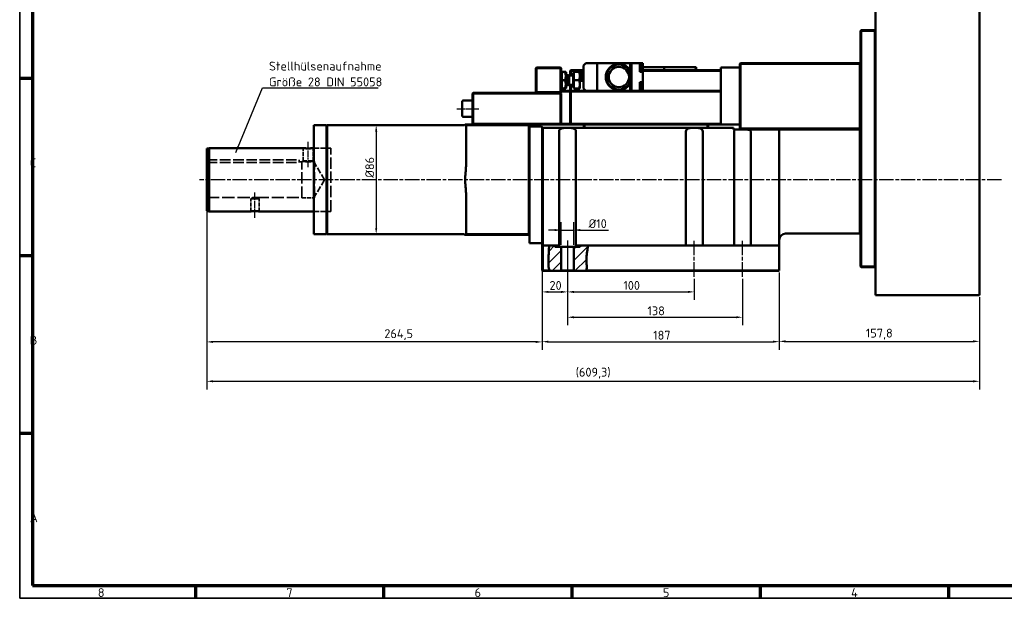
# Model space of a CAD drawing. Header units: millimetres. Extents: x 10 to 1178, y 10 to 831.
# Tile 1 of 6: x 10 to 786, y 10 to 466. Entities that reach past the tile are written whole.
import ezdxf

# ---------------------------------------------------------------- set-up
doc = ezdxf.new("R2010")
doc.units = ezdxf.units.MM
doc.header["$LTSCALE"] = 2
doc.linetypes.add('CHAIN', pattern=[0.3543, 0.2362, -0.0295, 0.0591, -0.0295])
doc.linetypes.add('DASHED', pattern=[0.2067, 0.1654, -0.0413])
doc.layers.get('0').update_dxf_attribs({"lineweight": 25})
for name, color, linetype, lineweight in [('Bemaßung (ISO)', 7, 'Continuous', 25), ('Mittellinie (ISO)', 7, 'Continuous', 25), ('Rahmen (ISO)', 7, 'Continuous', 70), ('Schraffur (ISO)', 7, 'Continuous', 18), ('Sichtbar (ISO)', 7, 'Continuous', 50), ('Symbol (ISO)', 7, 'Continuous', 25), ('Verdeckt (ISO)', 7, 'DASHED', 35)]:
    doc.layers.add(name, color=color, linetype=linetype, lineweight=lineweight)
doc.styles.add('Notiztext (DIN)', font='isocpeur.ttf')
doc.dimstyles.new('Durchmesser', dxfattribs={"dimscale": 2, "dimtxt": 3.5, "dimasz": 2.5, "dimexe": 3.175, "dimexo": 0.8, "dimgap": 0.8, "dimtad": 1, "dimdec": 3, "dimrnd": 1e-08, "dimtxsty": 'Notiztext (DIN)', "dimcen": 0.09, "dimdle": 10, "dimclrd": 256, "dimclre": 256, "dimclrt": 256, "dimazin": 2, "dimtfac": 0.571429, "dimtdec": 3, "dimtmove": 0, "dimatfit": 3, "dimfxl": 1, "dimtolj": 1, "dimtzin": 0, "dimlwd": -1, "dimlwe": -1, "dimarcsym": 0})
doc.dimstyles.new('Standard (DIN)', dxfattribs={"dimscale": 2, "dimtxt": 3.5, "dimasz": 2.5, "dimexe": 3.175, "dimexo": 0.8, "dimgap": 0.8, "dimtad": 1, "dimdec": 3, "dimrnd": 1e-08, "dimtxsty": 'Notiztext (DIN)', "dimcen": 0.09, "dimdle": 10, "dimclrd": 256, "dimclre": 256, "dimclrt": 256, "dimazin": 2, "dimtfac": 0.571429, "dimtdec": 3, "dimtmove": 0, "dimatfit": 3, "dimfxl": 1, "dimtolj": 1, "dimlwd": -1, "dimlwe": -1, "dimarcsym": 0})
doc.dimstyles.new('Standard - Methode 2a (DIN)$7', dxfattribs={"dimscale": 2, "dimtxt": 3.5, "dimasz": 2.5, "dimexe": 3.175, "dimexo": 0.8, "dimgap": 0.8, "dimtad": 1, "dimtih": 1, "dimtoh": 1, "dimrnd": 1e-08, "dimtxsty": 'Notiztext (DIN)', "dimcen": 0.09, "dimdle": 10, "dimclrd": 256, "dimclre": 256, "dimclrt": 256, "dimazin": 2, "dimtfac": 1, "dimtmove": 0, "dimatfit": 3, "dimfxl": 1, "dimtolj": 1, "dimlwd": -1, "dimlwe": -1, "dimarcsym": 0})

# ---------------------------------------------------------------- blocks, each defined once
blk = doc.blocks.new('Ränder Hagen+Goebel Rahmen')
at = {"layer": 'Rahmen (ISO)', "linetype": 'Continuous', "lineweight": 35}
for p, q in [((5, 415), (5, 5)), ((5, 5), (589, 5))]:
    blk.add_line(p, q, dxfattribs=at)
at = {"layer": 'Rahmen (ISO)'}
for p, q in [((10, 410), (10, 10)), ((10, 210), (5, 210)), ((10, 140), (5, 140)), ((10, 70), (5, 70)), ((10, 10), (584, 10)), ((74.25, 10), (74.25, 5)), ((148.5, 10), (148.5, 5)), ((222.75, 10), (222.75, 5)), ((297, 10), (297, 5)), ((371.25, 10), (371.25, 5))]:
    blk.add_line(p, q, dxfattribs=at)
at = {"layer": 'Symbol (ISO)', "char_height": 3.5, "style": 'Notiztext (DIN)'}
for s, insert, attachment_point in [('C', (9, 175), 7), ('B', (9, 105), 7), ('A', (9, 35), 7), ('8', (37.125, 9), 2), ('7', (111.375, 9), 2), ('6', (185.625, 9), 2), ('5', (259.875, 9), 2), ('4', (334.125, 9), 2)]:
    blk.add_mtext(s, dxfattribs=dict(at, insert=insert, attachment_point=attachment_point))
blk = doc.blocks.new('*D15')
at = {"layer": 'Bemaßung (ISO)'}
for p, q in [((608.97, 267.06), (608.97, 206.31)), ((766.77, 247.56), (766.77, 206.31)), ((613.97, 212.66), (761.77, 212.66))]:
    blk.add_line(p, q, dxfattribs=at)
for points in [[(613.97, 213.5), (613.97, 211.83), (608.97, 212.66)], [(761.77, 213.5), (761.77, 211.83), (766.77, 212.66)]]:
    blk.add_solid(points, dxfattribs=at)
at = {"layer": 'Defpoints', "color": 0}
for p in [(608.97, 268.66), (766.77, 249.16), (766.77, 212.66)]:
    blk.add_point(p, dxfattribs=at)
at = {"layer": 'Bemaßung (ISO)', "insert": (677.25, 222.66), "char_height": 7, "attachment_point": 1, "style": 'Notiztext (DIN)'}
blk.add_mtext('\\A1;157,8', dxfattribs=at)
blk = doc.blocks.new('*D16')
at = {"layer": 'Bemaßung (ISO)'}
for p, q in [((421.97, 286.06), (421.97, 245.32)), ((441.97, 262.06), (441.97, 245.32)), ((426.97, 251.67), (436.97, 251.67))]:
    blk.add_line(p, q, dxfattribs=at)
for points in [[(426.97, 252.5), (426.97, 250.84), (421.97, 251.67)], [(436.97, 252.5), (436.97, 250.84), (441.97, 251.67)]]:
    blk.add_solid(points, dxfattribs=at)
at = {"layer": 'Defpoints', "color": 0}
for p in [(421.97, 287.66), (441.97, 263.66), (441.97, 251.67)]:
    blk.add_point(p, dxfattribs=at)
at = {"layer": 'Bemaßung (ISO)', "insert": (427.77, 260.27), "char_height": 7, "attachment_point": 1, "style": 'Notiztext (DIN)'}
blk.add_mtext('\\A1;20', dxfattribs=at)
blk = doc.blocks.new('*D17')
at = {"layer": 'Bemaßung (ISO)'}
for p, q in [((441.97, 290.56), (441.97, 245.33)), ((541.97, 262.06), (541.97, 245.33)), ((446.97, 251.68), (536.97, 251.68))]:
    blk.add_line(p, q, dxfattribs=at)
for points in [[(446.97, 252.51), (446.97, 250.85), (441.97, 251.68)], [(536.97, 252.51), (536.97, 250.85), (541.97, 251.68)]]:
    blk.add_solid(points, dxfattribs=at)
at = {"layer": 'Defpoints', "color": 0}
for p in [(441.97, 292.16), (541.97, 263.66), (541.97, 251.68)]:
    blk.add_point(p, dxfattribs=at)
at = {"layer": 'Bemaßung (ISO)', "insert": (486.02, 260.28), "char_height": 7, "attachment_point": 1, "style": 'Notiztext (DIN)'}
blk.add_mtext('\\A1;100', dxfattribs=at)
blk = doc.blocks.new('*D18')
at = {"layer": 'Bemaßung (ISO)'}
for p, q in [((441.97, 290.56), (441.97, 225.31)), ((579.97, 262.06), (579.97, 225.31)), ((446.97, 231.66), (574.97, 231.66))]:
    blk.add_line(p, q, dxfattribs=at)
for points in [[(446.97, 232.5), (446.97, 230.83), (441.97, 231.66)], [(574.97, 232.5), (574.97, 230.83), (579.97, 231.66)]]:
    blk.add_solid(points, dxfattribs=at)
at = {"layer": 'Defpoints', "color": 0}
for p in [(441.97, 292.16), (579.97, 263.66), (579.97, 231.66)]:
    blk.add_point(p, dxfattribs=at)
at = {"layer": 'Bemaßung (ISO)', "insert": (505.02, 240.26), "char_height": 7, "attachment_point": 1, "style": 'Notiztext (DIN)'}
blk.add_mtext('\\A1;138', dxfattribs=at)
blk = doc.blocks.new('*D19')
at = {"layer": 'Bemaßung (ISO)'}
for p, q in [((421.97, 286.06), (421.97, 206.07)), ((608.97, 267.06), (608.97, 206.07)), ((426.97, 212.42), (603.97, 212.42))]:
    blk.add_line(p, q, dxfattribs=at)
for points in [[(426.97, 213.25), (426.97, 211.58), (421.97, 212.42)], [(603.97, 213.25), (603.97, 211.58), (608.97, 212.42)]]:
    blk.add_solid(points, dxfattribs=at)
at = {"layer": 'Defpoints', "color": 0}
for p in [(421.97, 287.66), (608.97, 268.66), (608.97, 212.42)]:
    blk.add_point(p, dxfattribs=at)
at = {"layer": 'Bemaßung (ISO)', "insert": (509.52, 221.02), "char_height": 7, "attachment_point": 1, "style": 'Notiztext (DIN)'}
blk.add_mtext('\\A1;187', dxfattribs=at)
blk = doc.blocks.new('*D20')
at = {"layer": 'Bemaßung (ISO)'}
for p, q in [((157.47, 316.45), (157.47, 205.89)), ((421.97, 286.06), (421.97, 205.89)), ((416.97, 212.24), (162.47, 212.24))]:
    blk.add_line(p, q, dxfattribs=at)
for points in [[(162.47, 213.07), (162.47, 211.41), (157.47, 212.24)], [(416.97, 213.07), (416.97, 211.41), (421.97, 212.24)]]:
    blk.add_solid(points, dxfattribs=at)
at = {"layer": 'Defpoints', "color": 0}
for p in [(157.47, 318.05), (421.97, 287.66), (157.47, 212.24)]:
    blk.add_point(p, dxfattribs=at)
at = {"layer": 'Bemaßung (ISO)', "insert": (297.55, 222.24), "char_height": 7, "attachment_point": 1, "style": 'Notiztext (DIN)'}
blk.add_mtext('\\A1;264,5', dxfattribs=at)
blk = doc.blocks.new('*D21')
at = {"layer": 'Bemaßung (ISO)'}
blk.add_line((291.11, 378.16), (291.11, 302.16), dxfattribs=at)
for points in [[(290.28, 378.16), (291.94, 378.16), (291.11, 383.16)], [(290.28, 302.16), (291.94, 302.16), (291.11, 297.16)]]:
    blk.add_solid(points, dxfattribs=at)
at = {"layer": 'Defpoints', "color": 0}
for p in [(359.97, 383.16), (252.47, 297.16), (291.11, 297.16)]:
    blk.add_point(p, dxfattribs=at)
at = {"layer": 'Bemaßung (ISO)', "insert": (282.51, 341.69), "char_height": 7, "attachment_point": 1, "rotation": 90, "style": 'Notiztext (DIN)'}
blk.add_mtext('\\A1;Ø86', dxfattribs=at)
blk = doc.blocks.new('*D22')
at = {"layer": 'Bemaßung (ISO)'}
for p, q in [((157.47, 324.56), (157.47, 174.81)), ((766.77, 247.56), (766.77, 174.81)), ((162.47, 181.16), (761.77, 181.16))]:
    blk.add_line(p, q, dxfattribs=at)
for points in [[(162.47, 182), (162.47, 180.33), (157.47, 181.16)], [(761.77, 182), (761.77, 180.33), (766.77, 181.16)]]:
    blk.add_solid(points, dxfattribs=at)
at = {"layer": 'Defpoints', "color": 0}
for p in [(157.47, 326.16), (766.77, 249.16), (766.77, 181.16)]:
    blk.add_point(p, dxfattribs=at)
at = {"layer": 'Bemaßung (ISO)', "insert": (448.41, 191.86), "char_height": 7, "attachment_point": 1, "style": 'Notiztext (DIN)'}
blk.add_mtext('\\A1;(609,3)', dxfattribs=at)
blk = doc.blocks.new('*D23')
at = {"layer": 'Bemaßung (ISO)'}
for p, q in [((436.97, 288.76), (436.97, 306.77)), ((446.97, 288.76), (446.97, 306.77)), ((431.97, 300.42), (426.97, 300.42)), ((436.97, 300.42), (446.97, 300.42)), ((451.97, 300.42), (474.17, 300.42))]:
    blk.add_line(p, q, dxfattribs=at)
for points in [[(431.97, 301.26), (431.97, 299.59), (436.97, 300.42)], [(451.97, 301.26), (451.97, 299.59), (446.97, 300.42)]]:
    blk.add_solid(points, dxfattribs=at)
at = {"layer": 'Defpoints', "color": 0}
for p in [(446.97, 300.42), (436.97, 287.16), (446.97, 287.16)]:
    blk.add_point(p, dxfattribs=at)
at = {"layer": 'Bemaßung (ISO)', "insert": (458.57, 309.02), "char_height": 7, "attachment_point": 1, "style": 'Notiztext (DIN)'}
blk.add_mtext('\\A1;Ø10', dxfattribs=at)

msp = doc.modelspace()

# ---------------------------------------------------------------- hatches: boundary and pattern name
at = {"layer": 'Schraffur (ISO)'}
h = msp.add_hatch(dxfattribs=at)
h.set_pattern_fill('ANSI31', color=256, scale=50.8, style=0)
h.set_pattern_definition([(45, (0, 0), (-4.49013, 4.49013), [])])
edge = h.paths.add_edge_path()
edge.add_spline(control_points=[(427.8455, 268.6627), (427.6218, 269.0921), (427.4457, 269.5662), (427.0286, 271.1678), (426.9132, 272.4494), (426.8628, 275.7434), (426.9586, 277.9201), (427.2626, 284.6383), (427.3544, 286.6049), (427.4868, 288.1627)], knot_values=[0.05763831, 0.05763831, 0.05763831, 0.05763831, 0.20001946, 0.20001946, 0.48982657, 0.48982657, 0.82352566, 0.82352566, 1.15330369, 1.15330369, 1.15330369, 1.15330369], degree=3, periodic=0)
edge.add_line((427.4868, 288.1627), (431.9713, 288.1627))
edge.add_line((431.9713, 288.1627), (431.9713, 287.1627))
edge.add_line((431.9713, 287.1627), (436.9713, 287.1627))
edge.add_line((436.9713, 287.1627), (436.9713, 268.6627))
edge.add_line((436.9713, 268.6627), (436.4713, 268.1627))
edge.add_line((436.4713, 268.1627), (428.1412, 268.1627))
edge.add_spline(control_points=[(428.1412, 268.1627), (428.0319, 268.3261), (427.9338, 268.4931), (427.8455, 268.6627)], knot_values=[0.05645447, 0.05645447, 0.05645447, 0.05645447, 0.13341627, 0.13341627, 0.13341627, 0.13341627], degree=3, periodic=0)
edge = h.paths.add_edge_path()
edge.add_spline(control_points=[(456.9333, 268.6627), (456.9041, 268.4957), (456.8711, 268.3289), (456.834, 268.1627)], knot_values=[0.05027149, 0.05027149, 0.05027149, 0.05027149, 0.12155929, 0.12155929, 0.12155929, 0.12155929], degree=3, periodic=0)
edge.add_line((456.834, 268.1627), (447.4713, 268.1627))
edge.add_line((447.4713, 268.1627), (446.9713, 268.6627))
edge.add_line((446.9713, 268.6627), (446.9713, 287.1627))
edge.add_line((446.9713, 287.1627), (451.9713, 287.1627))
edge.add_line((451.9713, 287.1627), (451.9713, 288.1627))
edge.add_line((451.9713, 288.1627), (458.0073, 288.1627))
edge.add_spline(control_points=[(458.0073, 288.1627), (458.032, 287.3553), (457.9465, 286.5049), (457.4643, 283.2148), (456.7725, 280.6486), (456.9766, 273.808), (457.3671, 271.1445), (456.9333, 268.6627)], knot_values=[0.04963108, 0.04963108, 0.04963108, 0.04963108, 0.2873523, 0.2873523, 0.93772515, 0.93772515, 1.39383433, 1.39383433, 1.39383433, 1.39383433], degree=3, periodic=0)

# ---------------------------------------------------------------- linework, layer by layer
at = {"layer": 'Mittellinie (ISO)', "linetype": 'CHAIN', "ltscale": 9.556284}
msp.add_line((354.7713, 396.1627), (371.9713, 396.1627), dxfattribs=at)
at = {"layer": 'Mittellinie (ISO)', "linetype": 'CHAIN', "ltscale": 11.111974}
for p, q in [((237.4713, 350.1627), (237.4713, 370.1627)), ((195.4713, 310.1627), (195.4713, 330.1627))]:
    msp.add_line(p, q, dxfattribs=at)
at = {"layer": 'Mittellinie (ISO)', "linetype": 'CHAIN', "ltscale": 23.990969}
for p, q in [((784.1461, 340.1627), (151.8503, 340.1627)), ((441.9713, 292.1627), (441.9713, 263.6627)), ((541.9713, 263.6627), (541.9713, 292.1627)), ((579.9713, 263.6627), (579.9713, 292.1627))]:
    msp.add_line(p, q, dxfattribs=at)
at = {"layer": 'Sichtbar (ISO)'}
for p, q in [((684.7713, 679.1627), (684.7713, 249.1627)), ((766.7713, 679.1627), (766.7713, 249.1627)), ((672.9713, 457.6627), (673.4713, 458.1627)), ((673.4713, 457.6627), (673.4713, 458.1627)), ((684.2713, 458.1627), (673.4713, 458.1627)), ((684.7713, 457.6627), (684.2713, 458.1627)), ((684.2713, 457.6627), (684.2713, 458.1627)), ((672.9713, 457.6627), (673.4713, 457.6627)), ((672.9713, 457.6627), (672.9713, 271.6627)), ((673.4713, 457.6627), (684.2713, 457.6627)), ((673.4713, 271.6627), (673.4713, 457.6627)), ((684.2713, 457.6627), (684.7713, 457.6627)), ((684.2713, 457.6627), (684.2713, 271.6627)), ((417.4713, 428.6627), (416.9713, 428.1627)), ((416.9713, 428.1627), (417.4713, 428.1627)), ((416.9713, 428.1627), (416.9713, 409.1627)), ((417.4713, 428.6627), (417.4713, 428.1627)), ((436.4713, 428.6627), (417.4713, 428.6627)), ((417.4713, 428.1627), (436.4713, 428.1627)), ((417.4713, 409.1627), (417.4713, 428.1627)), ((436.4713, 428.6627), (436.9713, 428.1627)), ((436.4713, 428.6627), (436.4713, 428.1627)), ((436.4713, 428.1627), (436.9713, 428.1627)), ((436.4713, 428.1627), (436.4713, 409.1627)), ((436.9713, 409.1627), (436.9713, 428.1627)), ((456.4713, 432.1627), (454.4713, 430.1627)), ((454.4713, 412.1627), (454.4713, 430.1627)), ((465.4713, 432.1627), (456.4713, 432.1627)), ((491.4713, 432.1627), (465.4713, 432.1627)), ((465.4713, 410.1627), (465.4713, 432.1627)), ((491.4713, 426.2737), (491.4713, 432.1627)), ((491.4713, 432.0627), (492.4713, 432.0627)), ((492.4713, 410.1627), (492.4713, 432.1627)), ((492.4713, 432.1627), (498.9713, 432.1627)), ((498.9713, 432.1627), (501.4713, 432.1627)), ((498.9713, 425.2627), (498.9713, 432.1627)), ((500.3149, 431.3452), (498.9713, 431.4627)), ((499.9713, 429.0627), (499.9713, 428.2627)), ((499.9713, 429.0627), (500.3149, 429.0627)), ((500.3149, 428.2627), (499.9713, 428.2627)), ((500.3149, 429.0627), (500.7713, 429.0627)), ((500.7713, 428.2627), (500.3149, 428.2627)), ((500.7713, 429.0627), (500.7713, 430.8471)), ((500.7713, 426.4783), (500.7713, 428.2627)), ((501.4713, 428.2627), (501.4713, 432.1627)), ((517.1963, 428.9627), (501.4713, 428.9627)), ((501.4713, 425.2627), (501.4713, 428.2627)), ((517.1963, 428.9627), (518.1963, 428.9627)), ((518.6648, 428.9627), (518.1963, 428.9627)), ((518.1963, 426.6627), (518.1963, 428.9627)), ((522.0931, 428.9627), (518.6648, 428.9627)), ((524.1247, 428.9627), (522.0931, 428.9627)), ((532.5361, 428.9627), (524.1247, 428.9627)), ((535.0361, 428.9627), (532.5361, 428.9627)), ((540.0815, 428.9627), (535.0361, 428.9627)), ((540.0815, 428.9627), (542.0803, 428.9627)), ((543.3713, 428.9627), (542.0803, 428.9627)), ((543.3713, 426.9627), (542.83, 427.504)), ((543.3713, 428.8627), (543.3713, 428.9627)), ((543.3713, 426.9627), (543.3713, 428.8627)), ((543.4713, 428.8627), (543.3713, 428.8627)), ((543.4713, 426.6627), (543.4713, 428.8627)), ((562.9713, 409.9907), (562.9713, 428.6627)), ((577.9713, 428.6627), (562.9713, 428.6627)), ((578.4713, 432.1627), (577.9713, 431.6627)), ((577.9713, 431.6627), (578.4713, 431.6627)), ((577.9713, 431.6627), (577.9713, 380.6627)), ((578.4713, 432.1627), (578.4713, 431.6627)), ((672.4713, 432.1627), (578.4713, 432.1627)), ((578.4713, 431.6627), (672.4713, 431.6627)), ((578.4713, 380.6627), (578.4713, 431.6627)), ((672.9713, 431.6627), (672.4713, 432.1627)), ((672.4713, 431.6627), (672.4713, 432.1627)), ((672.4713, 431.6627), (672.9713, 431.6627)), ((672.4713, 431.6627), (672.4713, 380.6627)), ((436.9713, 424.4627), (437.3755, 425.1627)), ((437.3755, 425.1627), (437.956, 425.1627)), ((437.956, 425.1627), (439.9866, 425.1627)), ((439.9866, 425.1627), (440.5672, 425.1627)), ((440.9713, 424.4627), (440.5672, 425.1627)), ((440.9713, 412.8627), (440.9713, 424.4627)), ((442.6212, 422.6627), (440.9713, 422.6627)), ((442.6212, 422.6627), (442.6212, 414.6627)), ((443.3881, 422.3244), (442.6212, 422.6627)), ((443.3881, 422.3244), (443.3881, 415.001)), ((446.3712, 422.3244), (443.3881, 422.3244)), ((444.4713, 426.6627), (443.9713, 426.1627)), ((443.9713, 426.1627), (443.9713, 422.3244)), ((444.4713, 426.1627), (443.9713, 426.1627)), ((444.4713, 426.1627), (444.4713, 426.6627)), ((454.4713, 426.6627), (444.4713, 426.6627)), ((444.4713, 422.3244), (444.4713, 426.1627)), ((444.4713, 426.1627), (454.4713, 426.1627)), ((446.3712, 424.3627), (446.3712, 412.9627)), ((446.9713, 424.3627), (446.3712, 424.3627)), ((446.9713, 425.1627), (451.0908, 425.1627)), ((446.9713, 418.6627), (446.9713, 425.1627)), ((451.0908, 425.1627), (451.6713, 425.1627)), ((451.6713, 421.9127), (451.6713, 425.1627)), ((454.4713, 424.1477), (451.6713, 424.1477)), ((451.6713, 415.4127), (451.6713, 421.9127)), ((491.4713, 425.1655), (491.4713, 426.2737)), ((491.4713, 417.1599), (491.4713, 425.1655)), ((500.3149, 425.9802), (498.9713, 425.8627)), ((498.9713, 425.2627), (501.4713, 425.2627)), ((562.9713, 426.6627), (501.4713, 426.6627)), ((501.4713, 426.1627), (562.9713, 426.1627)), ((501.4713, 417.0627), (501.4713, 425.2627)), ((543.3713, 426.9627), (543.3713, 426.6627)), ((436.9713, 412.8627), (437.3755, 412.1627)), ((437.956, 412.1627), (437.3755, 412.1627)), ((437.956, 418.6627), (439.9866, 418.6627)), ((437.956, 412.1627), (439.9866, 412.1627)), ((440.5672, 412.1627), (439.9866, 412.1627)), ((440.9713, 412.8627), (440.5672, 412.1627)), ((442.6212, 414.6627), (440.9713, 414.6627)), ((443.3881, 415.001), (442.6212, 414.6627)), ((446.3712, 415.001), (443.3881, 415.001)), ((443.9713, 415.001), (443.9713, 410.1627)), ((444.4713, 410.1627), (444.4713, 415.001)), ((446.9713, 412.9627), (446.3712, 412.9627)), ((446.9713, 418.6627), (451.0908, 418.6627)), ((446.9713, 412.1627), (446.9713, 418.6627)), ((446.9713, 412.1627), (451.0908, 412.1627)), ((451.6713, 412.1627), (451.0908, 412.1627)), ((454.4713, 418.1777), (451.6713, 418.1777)), ((451.6713, 412.1627), (451.6713, 415.4127)), ((454.4713, 412.1627), (456.4713, 410.1627)), ((491.4713, 416.0517), (491.4713, 417.1599)), ((491.4713, 410.1627), (491.4713, 416.0517)), ((498.9713, 417.0627), (501.4713, 417.0627)), ((498.9713, 410.1627), (498.9713, 417.0627)), ((500.3149, 416.3452), (498.9713, 416.4627)), ((499.9713, 414.0627), (499.9713, 413.2627)), ((499.9713, 414.0627), (500.3149, 414.0627)), ((500.3149, 413.2627), (499.9713, 413.2627)), ((500.3149, 414.0627), (500.7713, 414.0627)), ((500.7713, 413.2627), (500.3149, 413.2627)), ((500.7713, 414.0627), (500.7713, 415.8471)), ((500.7713, 411.4783), (500.7713, 413.2627)), ((501.4713, 414.0627), (501.4713, 417.0627)), ((501.4713, 410.1627), (501.4713, 414.0627)), ((367.4713, 408.6627), (366.9713, 408.1627)), ((367.4713, 408.1627), (366.9713, 408.1627)), ((366.9713, 408.1627), (366.9713, 384.1627)), ((367.4713, 408.1627), (367.4713, 408.6627)), ((436.4713, 408.6627), (367.4713, 408.6627)), ((367.4713, 384.1627), (367.4713, 408.1627)), ((367.4713, 408.1627), (436.4713, 408.1627)), ((416.9713, 409.1627), (417.4713, 408.6627)), ((416.9713, 409.1627), (417.4713, 409.1627)), ((417.4713, 409.1627), (417.4713, 408.6627)), ((436.4713, 409.1627), (417.4713, 409.1627)), ((417.4713, 408.6627), (436.4713, 408.6627)), ((436.4713, 408.6627), (436.9713, 409.1627)), ((436.4713, 409.1627), (436.9713, 409.1627)), ((436.4713, 409.1627), (436.4713, 408.6627)), ((436.9713, 408.1627), (436.4713, 408.6627)), ((436.4713, 408.1627), (436.4713, 408.6627)), ((436.9713, 408.1627), (436.4713, 408.1627)), ((436.4713, 408.1627), (436.4713, 384.1627)), ((444.4713, 410.1627), (436.9713, 410.1627)), ((436.9713, 409.6627), (443.9713, 409.6627)), ((436.9713, 384.1627), (436.9713, 408.1627)), ((443.9713, 409.6627), (444.4713, 410.1627)), ((444.4713, 409.6627), (443.9713, 409.6627)), ((443.9713, 409.6627), (443.9713, 384.1627)), ((444.4713, 409.6627), (444.4713, 410.1627)), ((562.9713, 410.1627), (444.4713, 410.1627)), ((444.4713, 384.1627), (444.4713, 409.6627)), ((444.4713, 409.6627), (562.9713, 409.6627)), ((491.4713, 410.2627), (492.4713, 410.2627)), ((500.3149, 410.9802), (498.9713, 410.8627)), ((562.9713, 409.6627), (562.9713, 409.9907)), ((562.9713, 406.1627), (562.9713, 409.6627)), ((562.9713, 384.1627), (562.9713, 406.1627)), ((358.9713, 390.4627), (358.9713, 401.8627)), ((359.7713, 402.6627), (366.9713, 402.6627)), ((359.7713, 389.6627), (366.9713, 389.6627)), ((241.9713, 297.1627), (241.9713, 383.1627)), ((241.9713, 383.1627), (251.9713, 383.1627)), ((251.9713, 382.6627), (252.4713, 383.1627)), ((251.9713, 297.1627), (251.9713, 383.1627)), ((252.4713, 383.1627), (252.4713, 297.1627)), ((359.9713, 383.1627), (252.4713, 383.1627)), ((361.9713, 383.6627), (361.2942, 383.6627)), ((361.9713, 383.6627), (361.9713, 383.1627)), ((411.4713, 383.6627), (361.9713, 383.6627)), ((361.9713, 383.1627), (361.9713, 351.6844)), ((361.9713, 383.1627), (411.4713, 383.1627)), ((367.4713, 384.1627), (366.9713, 384.1627)), ((367.4713, 383.6627), (366.9713, 384.1627)), ((367.4713, 383.6627), (367.4713, 384.1627)), ((436.4713, 384.1627), (367.4713, 384.1627)), ((411.4713, 383.6627), (411.4713, 383.1627)), ((411.9713, 383.1627), (411.4713, 383.6627)), ((411.4713, 383.6627), (436.4713, 383.6627)), ((411.9713, 383.1627), (411.4713, 383.1627)), ((411.4713, 383.1627), (411.4713, 297.1627)), ((411.9713, 365.6774), (411.9713, 383.1627)), ((412.4713, 382.1627), (411.9713, 381.6627)), ((421.4713, 382.1627), (412.4713, 382.1627)), ((421.9713, 381.6627), (421.4713, 382.1627)), ((421.9713, 380.6627), (421.9713, 381.6627)), ((421.9713, 380.6627), (422.4713, 381.1627)), ((421.9713, 378.1627), (421.9713, 380.6627)), ((422.4713, 381.1627), (422.4713, 378.1627)), ((572.9713, 381.1627), (422.4713, 381.1627)), ((436.9713, 384.1627), (436.4713, 384.1627)), ((436.4713, 383.6627), (436.4713, 384.1627)), ((436.4713, 383.6627), (436.9713, 384.1627)), ((436.4713, 383.6627), (444.4713, 383.6627)), ((443.9713, 384.1627), (436.9713, 384.1627)), ((444.4713, 384.1627), (443.9713, 384.1627)), ((444.4713, 383.6627), (443.9713, 384.1627)), ((444.4713, 383.6627), (444.4713, 384.1627)), ((562.9713, 384.1627), (444.4713, 384.1627)), ((444.4713, 383.6627), (562.9713, 383.6627)), ((454.9713, 383.6627), (454.9713, 381.1627)), ((455.4713, 381.1627), (455.4713, 383.6627)), ((552.4713, 383.6627), (552.4713, 381.1627)), ((552.9713, 381.1627), (552.9713, 383.6627)), ((562.9713, 383.6627), (562.9713, 384.1627)), ((577.9713, 383.6627), (562.9713, 383.6627)), ((572.9713, 381.1627), (572.9713, 379.6627)), ((577.9713, 380.6627), (578.4713, 380.6627)), ((577.9713, 380.6627), (578.4713, 380.1627)), ((578.4713, 380.1627), (578.4713, 380.6627)), ((672.4713, 380.6627), (578.4713, 380.6627)), ((672.4713, 380.1627), (672.9713, 380.6627)), ((672.4713, 380.6627), (672.9713, 380.6627)), ((672.4713, 380.6627), (672.4713, 380.1627)), ((421.9713, 378.1627), (421.9713, 367.292)), ((422.4713, 288.1627), (422.4713, 378.1627)), ((435.3569, 288.1627), (435.3569, 378.1627)), ((448.5857, 378.1627), (448.5857, 288.1627)), ((535.3569, 288.1627), (535.3569, 378.1627)), ((548.5857, 378.1627), (548.5857, 288.1627)), ((573.8427, 379.6627), (572.9713, 379.6627)), ((573.3569, 288.1627), (573.3569, 378.1627)), ((573.8427, 379.6627), (583.0938, 379.6627)), ((578.4713, 380.1627), (672.4713, 380.1627)), ((608.9713, 379.6627), (583.0938, 379.6627)), ((586.5857, 377.6627), (586.5857, 288.1627)), ((608.9713, 379.6627), (608.9713, 377.6627)), ((613.9713, 379.6627), (608.9713, 379.6627)), ((608.9713, 361.3759), (608.9713, 377.6627)), ((672.4713, 379.6627), (613.9713, 379.6627)), ((672.9713, 379.6627), (672.4713, 379.6627)), ((672.4713, 297.6627), (672.4713, 379.6627)), ((157.4713, 364.6627), (159.3373, 365.1627)), ((159.3373, 315.1627), (159.3373, 365.1627)), ((159.3373, 365.1627), (233.4713, 365.1627)), ((241.4713, 365.1627), (241.9713, 365.1627)), ((411.9713, 314.648), (411.9713, 365.6774)), ((421.9713, 313.0334), (421.9713, 367.292)), ((157.4713, 315.6627), (157.4713, 364.6627)), ((608.9713, 340.1627), (608.9713, 361.3759)), ((608.9713, 318.9495), (608.9713, 340.1627)), ((361.9713, 328.641), (361.9713, 297.1627)), ((608.9713, 288.1627), (608.9713, 318.9495)), ((157.4713, 315.6627), (159.3373, 315.1627)), ((159.3373, 315.1627), (192.1478, 315.1627)), ((198.7948, 315.1627), (241.9713, 315.1627)), ((411.9713, 297.1627), (411.9713, 314.648)), ((421.9713, 313.0334), (421.9713, 287.6627)), ((241.9713, 297.1627), (251.9713, 297.1627)), ((251.9713, 297.6627), (252.4713, 297.1627)), ((359.9713, 297.1627), (252.4713, 297.1627)), ((361.2942, 296.6627), (361.9713, 296.6627)), ((361.9713, 297.1627), (361.9713, 296.6627)), ((411.4713, 297.1627), (361.9713, 297.1627)), ((361.9713, 296.6627), (411.4713, 296.6627)), ((411.4713, 296.6627), (411.9713, 297.1627)), ((411.4713, 297.1627), (411.9713, 297.1627)), ((411.4713, 297.1627), (411.4713, 296.6627)), ((411.9713, 290.1627), (411.9713, 297.1627)), ((613.9713, 297.6627), (672.4713, 297.6627)), ((672.9713, 298.1627), (672.4713, 297.6627)), ((411.9713, 290.1627), (421.9713, 290.1627)), ((421.9713, 287.6627), (422.4713, 288.1627)), ((421.9713, 287.6627), (421.9713, 268.6627)), ((422.4713, 268.6627), (422.4713, 288.1627)), ((427.4868, 288.1627), (422.4713, 288.1627)), ((427.4868, 288.1627), (431.9713, 288.1627)), ((431.9713, 288.1627), (431.9713, 287.1627)), ((431.9713, 288.1627), (435.3569, 288.1627)), ((448.5857, 288.1627), (451.9713, 288.1627)), ((451.9713, 288.1627), (458.0073, 288.1627)), ((451.9713, 287.1627), (451.9713, 288.1627)), ((541.9713, 288.1627), (458.0073, 288.1627)), ((579.9713, 288.1627), (541.9713, 288.1627)), ((603.9713, 288.1627), (579.9713, 288.1627)), ((603.9713, 288.1627), (608.9713, 288.1627)), ((608.9713, 268.6627), (608.9713, 288.1627)), ((431.9713, 287.1627), (436.9713, 287.1627)), ((436.9713, 287.1627), (436.9713, 268.6627)), ((446.9713, 287.1627), (436.9713, 287.1627)), ((446.9713, 287.1627), (451.9713, 287.1627)), ((446.9713, 268.6627), (446.9713, 287.1627)), ((421.9713, 268.6627), (422.2213, 268.4127)), ((422.2213, 268.4127), (422.4713, 268.6627)), ((422.2213, 268.4127), (422.4713, 268.1627)), ((427.8455, 268.6627), (422.4713, 268.6627)), ((422.4713, 268.1627), (428.1412, 268.1627)), ((436.4713, 268.1627), (428.1412, 268.1627)), ((436.9713, 268.6627), (436.4713, 268.1627)), ((436.4713, 268.1627), (447.4713, 268.1627)), ((446.9713, 268.6627), (436.9713, 268.6627)), ((447.4713, 268.1627), (446.9713, 268.6627)), ((456.834, 268.1627), (447.4713, 268.1627)), ((456.834, 268.1627), (603.9713, 268.1627)), ((603.9713, 268.6627), (456.9333, 268.6627)), ((603.9713, 268.6627), (608.9713, 268.6627)), ((608.4713, 268.1627), (603.9713, 268.1627)), ((608.9713, 268.6627), (608.4713, 268.1627)), ((672.9713, 271.6627), (673.4713, 271.6627)), ((672.9713, 271.6627), (673.4713, 271.1627)), ((673.4713, 271.1627), (673.4713, 271.6627)), ((684.2713, 271.6627), (673.4713, 271.6627)), ((673.4713, 271.1627), (684.2713, 271.1627)), ((684.2713, 271.1627), (684.7713, 271.6627)), ((684.2713, 271.6627), (684.7713, 271.6627)), ((684.2713, 271.1627), (684.2713, 271.6627)), ((766.7713, 249.1627), (684.7713, 249.1627))]:
    msp.add_line(p, q, dxfattribs=at)
at = {"layer": 'Sichtbar (ISO)', "flags": 128}
for points in [[(437.956, 425.1627), (437.8573, 424.8555), (437.7693, 424.5585), (437.6913, 424.2704), (437.6229, 423.9901), (437.5634, 423.7165), (437.5126, 423.4486), (437.4702, 423.1855), (437.4358, 422.9263), (437.4093, 422.6703), (437.3905, 422.4165), (437.3792, 422.1642), (437.3755, 421.9127), (437.3792, 421.6612), (437.3905, 421.4089), (437.4093, 421.1551), (437.4358, 420.8991), (437.4702, 420.6399), (437.5126, 420.3768), (437.5634, 420.1089), (437.6229, 419.8353), (437.6913, 419.555), (437.7693, 419.2669), (437.8573, 418.9699), (437.956, 418.6627)], [(439.9866, 418.6627), (440.0853, 418.9699), (440.1733, 419.2669), (440.2513, 419.555), (440.3198, 419.8353), (440.3792, 420.1089), (440.43, 420.3768), (440.4724, 420.6399), (440.5068, 420.8991), (440.5333, 421.1551), (440.5522, 421.4089), (440.5634, 421.6612), (440.5672, 421.9127), (440.5634, 422.1642), (440.5522, 422.4165), (440.5333, 422.6703), (440.5068, 422.9263), (440.4724, 423.1855), (440.43, 423.4486), (440.3792, 423.7165), (440.3198, 423.9901), (440.2513, 424.2704), (440.1733, 424.5585), (440.0853, 424.8555), (439.9866, 425.1627)], [(451.6713, 421.9127), (451.6703, 422.043), (451.6673, 422.1729), (451.6623, 422.3027), (451.6554, 422.4324), (451.6464, 422.5621), (451.6355, 422.6918), (451.6227, 422.8218), (451.6079, 422.9521), (451.5911, 423.0828), (451.5724, 423.214), (451.5516, 423.3458), (451.5289, 423.4783), (451.5041, 423.6116), (451.4773, 423.7458), (451.4485, 423.8811), (451.4176, 424.0175), (451.3845, 424.1551), (451.3493, 424.294), (451.312, 424.4344), (451.2724, 424.5764), (451.2305, 424.7201), (451.1863, 424.8657), (451.1397, 425.0131), (451.0908, 425.1627)], [(451.0908, 418.6627), (451.1397, 418.8123), (451.1863, 418.9597), (451.2305, 419.1053), (451.2724, 419.249), (451.312, 419.391), (451.3493, 419.5314), (451.3845, 419.6703), (451.4176, 419.8079), (451.4485, 419.9443), (451.4773, 420.0796), (451.5041, 420.2138), (451.5289, 420.3471), (451.5516, 420.4796), (451.5724, 420.6114), (451.5911, 420.7426), (451.6079, 420.8733), (451.6227, 421.0036), (451.6355, 421.1336), (451.6464, 421.2633), (451.6554, 421.393), (451.6623, 421.5227), (451.6673, 421.6525), (451.6703, 421.7824), (451.6713, 421.9127)], [(451.6713, 424.1477), (451.6716, 424.1476), (451.672, 424.1476), (451.6727, 424.1474), (451.6737, 424.1473), (451.6748, 424.1471), (451.6761, 424.1469), (451.6777, 424.1466), (451.6795, 424.1463), (451.6816, 424.146), (451.6838, 424.1456), (451.6863, 424.1452), (451.6889, 424.1448), (451.6919, 424.1443), (451.695, 424.1438), (451.6983, 424.1433), (451.7019, 424.1427), (451.7057, 424.1421), (451.7097, 424.1415), (451.714, 424.1408), (451.7184, 424.1402), (451.7231, 424.1395), (451.728, 424.1387), (451.733, 424.138), (451.7383, 424.1372)], [(437.956, 418.6627), (437.8573, 418.3555), (437.7693, 418.0585), (437.6913, 417.7704), (437.6229, 417.4901), (437.5634, 417.2165), (437.5126, 416.9486), (437.4702, 416.6855), (437.4358, 416.4263), (437.4093, 416.1703), (437.3905, 415.9165), (437.3792, 415.6642), (437.3755, 415.4127), (437.3792, 415.1612), (437.3905, 414.9089), (437.4093, 414.6551), (437.4358, 414.3991), (437.4702, 414.1399), (437.5126, 413.8768), (437.5634, 413.6089), (437.6229, 413.3353), (437.6913, 413.055), (437.7693, 412.7669), (437.8573, 412.4699), (437.956, 412.1627)], [(439.9866, 412.1627), (440.0853, 412.4699), (440.1733, 412.7669), (440.2513, 413.055), (440.3198, 413.3353), (440.3792, 413.6089), (440.43, 413.8768), (440.4724, 414.1399), (440.5068, 414.3991), (440.5333, 414.6551), (440.5522, 414.9089), (440.5634, 415.1612), (440.5672, 415.4127), (440.5634, 415.6642), (440.5522, 415.9165), (440.5333, 416.1703), (440.5068, 416.4263), (440.4724, 416.6855), (440.43, 416.9486), (440.3792, 417.2165), (440.3198, 417.4901), (440.2513, 417.7704), (440.1733, 418.0585), (440.0853, 418.3555), (439.9866, 418.6627)], [(451.6713, 415.4127), (451.6703, 415.543), (451.6673, 415.6729), (451.6623, 415.8027), (451.6554, 415.9324), (451.6464, 416.0621), (451.6355, 416.1918), (451.6227, 416.3218), (451.6079, 416.4521), (451.5911, 416.5828), (451.5724, 416.714), (451.5516, 416.8458), (451.5289, 416.9783), (451.5041, 417.1116), (451.4773, 417.2458), (451.4485, 417.3811), (451.4176, 417.5175), (451.3845, 417.6551), (451.3493, 417.794), (451.312, 417.9344), (451.2724, 418.0764), (451.2305, 418.2201), (451.1863, 418.3657), (451.1397, 418.5131), (451.0908, 418.6627)], [(451.0908, 412.1627), (451.1397, 412.3123), (451.1863, 412.4597), (451.2305, 412.6053), (451.2724, 412.749), (451.312, 412.891), (451.3493, 413.0314), (451.3845, 413.1703), (451.4176, 413.3079), (451.4485, 413.4443), (451.4773, 413.5796), (451.5041, 413.7138), (451.5289, 413.8471), (451.5516, 413.9796), (451.5724, 414.1114), (451.5911, 414.2426), (451.6079, 414.3733), (451.6227, 414.5036), (451.6355, 414.6336), (451.6464, 414.7633), (451.6554, 414.893), (451.6623, 415.0227), (451.6673, 415.1525), (451.6703, 415.2824), (451.6713, 415.4127)], [(451.7383, 418.1882), (451.733, 418.1874), (451.728, 418.1867), (451.7231, 418.1859), (451.7184, 418.1852), (451.714, 418.1846), (451.7097, 418.1839), (451.7057, 418.1833), (451.7019, 418.1827), (451.6983, 418.1821), (451.695, 418.1816), (451.6919, 418.1811), (451.6889, 418.1806), (451.6863, 418.1802), (451.6838, 418.1798), (451.6816, 418.1794), (451.6795, 418.1791), (451.6777, 418.1788), (451.6761, 418.1785), (451.6748, 418.1783), (451.6737, 418.1781), (451.6727, 418.1779), (451.672, 418.1778), (451.6716, 418.1778), (451.6713, 418.1777)], [(435.3569, 378.1627), (435.4563, 378.8769), (435.745, 379.5199), (436.1569, 380.0105), (436.6418, 380.3652), (437.1882, 380.622), (437.7867, 380.8068), (438.4298, 380.9343), (439.1088, 381.0188), (439.8132, 381.0712), (440.5325, 381.1013), (441.2556, 381.1165), (441.9713, 381.1207), (442.687, 381.1165), (443.4101, 381.1013), (444.1294, 381.0712), (444.8339, 381.0188), (445.5129, 380.9343), (446.1559, 380.8068), (446.7545, 380.622), (447.3008, 380.3652), (447.7857, 380.0105), (448.1976, 379.5199), (448.4863, 378.8769), (448.5857, 378.1627)], [(535.3569, 378.1627), (535.4563, 378.8769), (535.745, 379.5199), (536.1569, 380.0105), (536.6418, 380.3652), (537.1882, 380.622), (537.7867, 380.8068), (538.4298, 380.9343), (539.1088, 381.0188), (539.8132, 381.0712), (540.5325, 381.1013), (541.2556, 381.1165), (541.9713, 381.1207), (542.687, 381.1165), (543.4101, 381.1013), (544.1294, 381.0712), (544.8339, 381.0188), (545.5129, 380.9343), (546.1559, 380.8068), (546.7545, 380.622), (547.3008, 380.3652), (547.7857, 380.0105), (548.1976, 379.5199), (548.4863, 378.8769), (548.5857, 378.1627)], [(573.3569, 378.1627), (573.3578, 378.2295), (573.3605, 378.2968), (573.3649, 378.3643), (573.3711, 378.4319), (573.379, 378.4997), (573.3887, 378.5673), (573.4001, 378.6348), (573.4133, 378.7021), (573.4282, 378.7689), (573.4449, 378.8353), (573.4633, 378.9011), (573.4834, 378.9661), (573.5052, 379.0304), (573.5288, 379.0937), (573.554, 379.156), (573.5808, 379.2173), (573.6091, 379.2775), (573.6388, 379.3366), (573.6698, 379.3944), (573.7022, 379.4509), (573.7357, 379.5061), (573.7704, 379.5598), (573.8061, 379.612), (573.8427, 379.6627)], [(583.0938, 379.6627), (583.2929, 379.6616), (583.4897, 379.6579), (583.6841, 379.6512), (583.8758, 379.6411), (584.0647, 379.6271), (584.2505, 379.6087), (584.4331, 379.5855), (584.6123, 379.5571), (584.7879, 379.5229), (584.9596, 379.4819), (585.1273, 379.4333), (585.2909, 379.3763), (585.45, 379.3101), (585.6046, 379.2337), (585.7582, 379.1431), (585.9091, 379.0361), (586.0521, 378.9127), (586.1825, 378.7736), (586.2971, 378.6214), (586.3932, 378.4593), (586.4738, 378.2782), (586.5358, 378.0785), (586.5733, 377.8694), (586.5857, 377.6627)], [(241.4713, 365.1627), (241.4376, 365.1572), (241.3362, 365.1413), (241.1663, 365.1157), (240.9297, 365.0818), (240.6366, 365.0428), (240.2997, 365.0022), (239.9154, 364.9614), (239.4795, 364.9223), (239.0032, 364.8881), (238.4989, 364.8622), (237.9826, 364.8462), (237.4713, 364.8406), (236.96, 364.8462), (236.4437, 364.8622), (235.9394, 364.8881), (235.4631, 364.9223), (235.0272, 364.9614), (234.6429, 365.0022), (234.306, 365.0428), (234.0129, 365.0818), (233.7763, 365.1157), (233.6065, 365.1413), (233.505, 365.1572), (233.4713, 365.1627)], [(361.9713, 328.641), (361.9566, 329.5809), (361.9172, 330.565), (361.86, 331.5479), (361.7921, 332.4837), (361.7154, 333.4047), (361.6314, 334.3585), (361.5459, 335.3343), (361.4644, 336.3211), (361.3942, 337.3083), (361.3405, 338.285), (361.3063, 339.2402), (361.2942, 340.1627), (361.3063, 341.0852), (361.3405, 342.0404), (361.3942, 343.0171), (361.4644, 344.0043), (361.5459, 344.9911), (361.6314, 345.9669), (361.7154, 346.9207), (361.7921, 347.8417), (361.86, 348.7775), (361.9172, 349.7604), (361.9566, 350.7445), (361.9713, 351.6844)], [(192.1478, 315.1627), (192.1758, 315.1665), (192.26, 315.1774), (192.4011, 315.1951), (192.5977, 315.2185), (192.8412, 315.2454), (193.1213, 315.2734), (193.4407, 315.3015), (193.803, 315.3284), (194.1988, 315.3519), (194.6178, 315.3697), (195.0467, 315.3808), (195.4713, 315.3846), (195.896, 315.3808), (196.3249, 315.3697), (196.7438, 315.3519), (197.1396, 315.3284), (197.502, 315.3015), (197.8214, 315.2734), (198.1014, 315.2454), (198.3449, 315.2185), (198.5415, 315.1951), (198.6826, 315.1774), (198.7669, 315.1665), (198.7948, 315.1627)], [(427.8455, 268.6627), (427.6447, 269.0898), (427.4715, 269.5463), (427.3241, 270.0338), (427.2011, 270.5532), (427.101, 271.1044), (427.0222, 271.6884), (426.963, 272.3061), (426.9216, 272.9586), (426.8965, 273.6467), (426.8858, 274.3731), (426.8884, 275.1516), (426.9032, 275.9952), (426.9293, 276.9159), (426.9656, 277.9259), (427.0111, 279.0372), (427.0648, 280.2621), (427.1253, 281.6052), (427.1836, 282.8825), (427.2371, 284.0207), (427.2872, 285.0352), (427.3357, 285.9413), (427.384, 286.7543), (427.4339, 287.4897), (427.4868, 288.1627)], [(458.0073, 288.1627), (458.0073, 287.585), (457.9758, 286.994), (457.918, 286.3907), (457.8393, 285.7761), (457.7445, 285.1515), (457.638, 284.5162), (457.5242, 283.8651), (457.4074, 283.1933), (457.2921, 282.4959), (457.1828, 281.7679), (457.0837, 281.0042), (456.9994, 280.2), (456.9341, 279.3502), (456.8924, 278.45), (456.8787, 277.4942), (456.8972, 276.4788), (456.9429, 275.4492), (457.002, 274.434), (457.0618, 273.4336), (457.1099, 272.4483), (457.1337, 271.4782), (457.1205, 270.5237), (457.0579, 269.5851), (456.9333, 268.6627)], [(428.1412, 268.1627), (428.1276, 268.1831), (428.1141, 268.2036), (428.1008, 268.2241), (428.0875, 268.2447), (428.0743, 268.2653), (428.0613, 268.2859), (428.0484, 268.3066), (428.0356, 268.3273), (428.0229, 268.348), (428.0103, 268.3688), (427.9979, 268.3896), (427.9855, 268.4104), (427.9732, 268.4312), (427.9611, 268.4521), (427.9491, 268.473), (427.9371, 268.494), (427.9253, 268.515), (427.9136, 268.536), (427.902, 268.557), (427.8905, 268.5781), (427.8791, 268.5992), (427.8678, 268.6204), (427.8566, 268.6415), (427.8455, 268.6627)], [(456.9333, 268.6627), (456.9296, 268.6418), (456.9259, 268.621), (456.9222, 268.6001), (456.9184, 268.5792), (456.9146, 268.5583), (456.9107, 268.5375), (456.9068, 268.5166), (456.9028, 268.4958), (456.8988, 268.4749), (456.8948, 268.4541), (456.8907, 268.4332), (456.8866, 268.4124), (456.8825, 268.3916), (456.8783, 268.3707), (456.874, 268.3499), (456.8698, 268.3291), (456.8654, 268.3083), (456.8611, 268.2875), (456.8567, 268.2666), (456.8522, 268.2458), (456.8477, 268.2251), (456.8432, 268.2043), (456.8386, 268.1835), (456.834, 268.1627)]]:
    msp.add_lwpolyline(points, dxfattribs=at)
at = {"layer": 'Sichtbar (ISO)'}
msp.add_circle((482.4713, 421.1627), 8, dxfattribs=at)
for centre, radius, start, end in [((482.4713, 421.1627), 10.35, 29.5918458, 330.4081542), ((482.4713, 421.1627), 9.85, 23.9774335, 336.0225665), ((500.2713, 430.8471), 0.5, 0, 85), ((500.2713, 426.4783), 0.5, 275, 0), ((500.2713, 415.8471), 0.5, 0, 85), ((500.2713, 411.4783), 0.5, 275, 0), ((359.7713, 401.8627), 0.8, 90, 180), ((359.7713, 390.4627), 0.8, 180, 270), ((359.9713, 385.1627), 2, 270, 311.4096221), ((359.9713, 295.1627), 2, 48.5903779, 90), ((613.9713, 292.6627), 5, 90, 180)]:
    msp.add_arc(centre, radius, start, end, dxfattribs=at)
for centre, major_axis, ratio, start_param, end_param in [((542.8123, 412.9627), (0, -14.5501), 0.03494208, 3.10666478, 3.48512353), ((451.5939, 421.1627), (0, 2.985), 0.57735027, 3.22544297, 6.19933499)]:
    msp.add_ellipse(centre, major_axis=major_axis, ratio=ratio, start_param=start_param, end_param=end_param, dxfattribs=at)
at = {"layer": 'Verdeckt (ISO)', "ltscale": 9.523383}
for p, q in [((233.4713, 355.1627), (233.4713, 365.1627)), ((241.4713, 355.1627), (241.4713, 365.1627)), ((192.1478, 315.1627), (192.1478, 325.1627)), ((198.7948, 315.1627), (198.7948, 325.1627)), ((232.4713, 325.8627), (242.4713, 325.8627))]:
    msp.add_line(p, q, dxfattribs=at)
at = {"layer": 'Verdeckt (ISO)', "ltscale": 12.856602}
for p, q in [((241.9713, 365.1627), (255.4713, 365.1627)), ((241.9713, 315.1627), (255.4713, 315.1627))]:
    msp.add_line(p, q, dxfattribs=at)
at = {"layer": 'Verdeckt (ISO)', "ltscale": 27.14072}
msp.add_line((255.4713, 315.1627), (255.4713, 365.1627), dxfattribs=at)
at = {"layer": 'Verdeckt (ISO)', "ltscale": 25.226345}
for p, q in [((157.4713, 355.8627), (230.4713, 355.8627)), ((157.4713, 353.8375), (230.4713, 353.8375))]:
    msp.add_line(p, q, dxfattribs=at)
at = {"layer": 'Verdeckt (ISO)', "ltscale": 1.928601}
msp.add_line((230.4713, 353.8375), (230.4713, 355.8627), dxfattribs=at)
at = {"layer": 'Verdeckt (ISO)', "ltscale": 1.904597}
msp.add_line((230.4713, 354.1627), (232.4713, 354.1627), dxfattribs=at)
at = {"layer": 'Verdeckt (ISO)', "ltscale": 27.167862}
for p, q in [((232.4713, 325.8627), (232.4713, 354.4627)), ((242.4713, 325.8627), (242.4713, 354.4627))]:
    msp.add_line(p, q, dxfattribs=at)
at = {"layer": 'Verdeckt (ISO)', "ltscale": 2.06173}
for p, q in [((232.4713, 354.4627), (234.6363, 354.4627)), ((240.3063, 354.4627), (242.4713, 354.4627))]:
    msp.add_line(p, q, dxfattribs=at)
at = {"layer": 'Verdeckt (ISO)', "ltscale": 11.967462}
msp.add_line((241.4713, 355.1627), (233.4713, 355.1627), dxfattribs=at)
at = {"layer": 'Verdeckt (ISO)', "ltscale": 1.294258}
for p, q in [((234.6363, 354.4627), (233.4713, 355.1627)), ((240.3063, 354.4627), (241.4713, 355.1627))]:
    msp.add_line(p, q, dxfattribs=at)
at = {"layer": 'Verdeckt (ISO)', "ltscale": 14.792566}
for q in [(242.4713, 353.4769), (242.4713, 326.8485)]:
    msp.add_line((250.4713, 340.1627), q, dxfattribs=at)
at = {"layer": 'Verdeckt (ISO)', "ltscale": 29.302355}
msp.add_line((157.4713, 326.1627), (193.8121, 326.1627), dxfattribs=at)
at = {"layer": 'Verdeckt (ISO)', "ltscale": 1.848983}
for p, q in [((193.8121, 326.1627), (192.1478, 325.1627)), ((197.1305, 326.1627), (198.7948, 325.1627))]:
    msp.add_line(p, q, dxfattribs=at)
at = {"layer": 'Verdeckt (ISO)', "ltscale": 28.496033}
msp.add_line((197.1305, 326.1627), (232.4713, 326.1627), dxfattribs=at)
at = {"layer": 'Verdeckt (ISO)', "ltscale": 9.943448}
msp.add_line((198.7948, 325.1627), (192.1478, 325.1627), dxfattribs=at)
at = {"layer": 'Verdeckt (ISO)', "ltscale": 7.952518, "flags": 128}
msp.add_lwpolyline([(234.6363, 354.4627), (234.6638, 354.4585), (234.7452, 354.4467), (234.8784, 354.428), (235.0602, 354.4039), (235.2809, 354.3769), (235.529, 354.3493), (235.8034, 354.3226), (236.1092, 354.2975), (236.4383, 354.276), (236.782, 354.2599), (237.13, 354.2501), (237.4713, 354.2468), (237.8126, 354.2501), (238.1606, 354.2599), (238.5043, 354.276), (238.8334, 354.2975), (239.1392, 354.3226), (239.4137, 354.3493), (239.6618, 354.3769), (239.8824, 354.4039), (240.0642, 354.428), (240.1975, 354.4467), (240.2788, 354.4585), (240.3063, 354.4627)], dxfattribs=at)
at = {"layer": 'Verdeckt (ISO)', "ltscale": 4.757158, "flags": 128}
msp.add_lwpolyline([(197.1305, 326.1627), (197.1153, 326.1642), (197.0699, 326.1686), (196.9948, 326.1756), (196.8914, 326.1847), (196.7649, 326.195), (196.6214, 326.2056), (196.4609, 326.2159), (196.281, 326.2257), (196.0864, 326.2341), (195.8824, 326.2404), (195.6751, 326.2443), (195.4713, 326.2456), (195.2675, 326.2443), (195.0603, 326.2404), (194.8562, 326.2341), (194.6617, 326.2257), (194.4817, 326.2159), (194.3212, 326.2056), (194.1777, 326.195), (194.0512, 326.1847), (193.9478, 326.1756), (193.8727, 326.1686), (193.8273, 326.1642), (193.8121, 326.1627)], dxfattribs=at)

# ---------------------------------------------------------------- block references
at = {"xscale": 2, "yscale": 2, "zscale": 2}
msp.add_blockref('Ränder Hagen+Goebel Rahmen', (0, 0), dxfattribs=at)

# ---------------------------------------------------------------- texts
at = {"layer": 'Symbol (ISO)', "insert": (206.5306, 413.8025), "char_height": 7, "width": 87.448053, "attachment_point": 7, "line_spacing_factor": 1.068348, "style": 'Notiztext (DIN)'}
msp.add_mtext('{Stellhülsenaufnahme\\PGröße 28 DIN 55058}', dxfattribs=at)

# ---------------------------------------------------------------- dimensions: what is measured, and where the dimension line sits
at = {"layer": 'Bemaßung (ISO)'}
for base, p1, p2, angle, text, dimstyle, override, picture, middle in [((291.1084, 297.1627), (359.9713, 383.1627), (252.4713, 297.1627), 90, 'Ø<>', 'Durchmesser', {"dimdec": 3, "dimse1": 1, "dimse2": 1, "dimtp": 0, "dimtm": 0, "dimtdec": 3, "dimatfit": 2}, '*D21', (291.1084, 349.3899)), ((766.7713, 181.1627), (157.4713, 326.1627), (766.7713, 249.1627), 180, '(<>)', 'Standard (DIN)', {"dimdec": 3, "dimtp": 0, "dimtm": 0, "dimtdec": 3, "dimatfit": 2}, '*D22', (461.5334, 181.1627)), ((446.9713, 300.4241), (436.9713, 287.1627), (446.9713, 287.1627), 180, 'Ø<>', 'Durchmesser', {"dimdec": 3, "dimtp": 0, "dimtm": 0, "dimtdec": 3, "dimatfit": 2}, '*D23', (465.5713, 300.4241))]:
    dim = msp.add_linear_dim(base=base, p1=p1, p2=p2, angle=angle, text=text, dimstyle=dimstyle, override=override, dxfattribs=at)
    dim.commit()
    dim.dimension.update_dxf_attribs({"geometry": picture, "text_midpoint": middle, "dimtype": 160})
for base, p1, p2, picture, middle in [((157.4713, 212.2413), (421.9713, 287.6627), (157.4713, 318.0499), '*D20', (308.2213, 212.2413)), ((441.9713, 251.6692), (421.9713, 287.6627), (441.9713, 263.6627), '*D16', (431.9713, 251.6692)), ((608.9713, 212.4175), (421.9713, 287.6627), (608.9713, 268.6627), '*D19', (515.4713, 212.4175)), ((541.9713, 251.681), (441.9713, 292.1627), (541.9713, 263.6627), '*D17', (491.9713, 251.681)), ((579.9713, 231.6627), (441.9713, 292.1627), (579.9713, 263.6627), '*D18', (510.9713, 231.6627)), ((766.7713, 212.6627), (608.9713, 268.6627), (766.7713, 249.1627), '*D15', (686.8713, 212.6627))]:
    dim = msp.add_linear_dim(base=base, p1=p1, p2=p2, angle=180, dimstyle='Standard (DIN)', override={"dimdec": 3, "dimtp": 0, "dimtm": 0, "dimtdec": 3, "dimatfit": 2}, dxfattribs=at)
    dim.commit()
    dim.dimension.update_dxf_attribs({"geometry": picture, "text_midpoint": middle, "dimtype": 160})

# ---------------------------------------------------------------- leaders
at = {"layer": 'Symbol (ISO)', "annotation_type": 0, "has_hookline": 1, "hookline_direction": 0, "text_width": 86.1}
msp.add_leader([(180.3777, 361.6685), (201.5306, 412.6358), (206.5306, 412.6358)], dimstyle='Standard - Methode 2a (DIN)$7', override={"dimgap": 0, "dimtad": 1}, dxfattribs=at)

doc.saveas('drawing.dxf')
